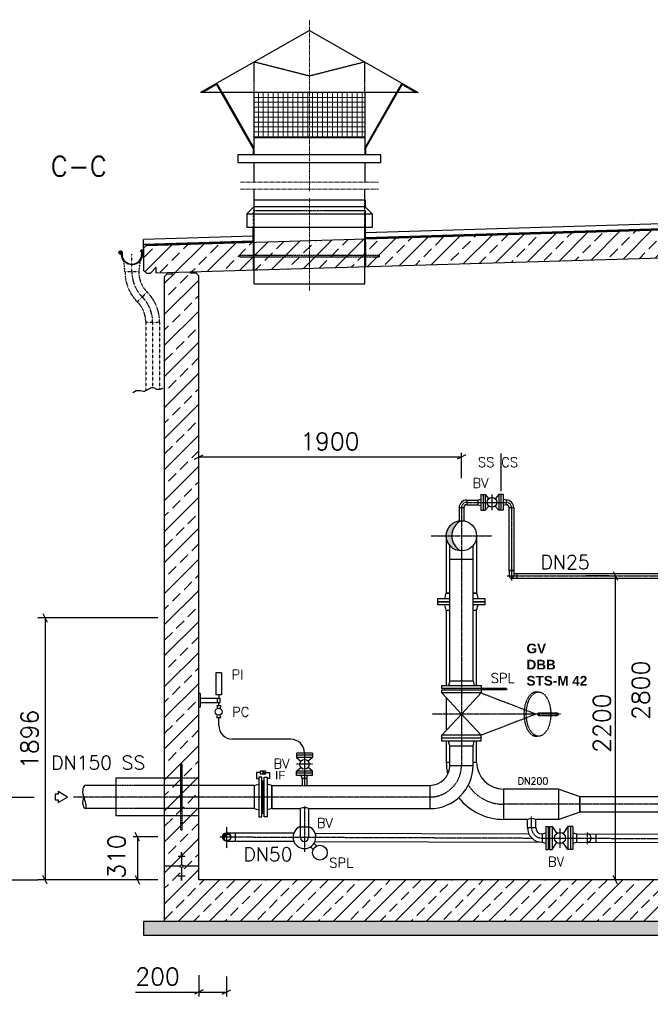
# Model space of a CAD drawing. Header units: millimetres. Extents: x -197187 to 231260338, y -45270 to 70505.
# Tile 80 of 85: x 82989 to 87552, y 8737 to 15861. Entities that reach past the tile are written whole.
import ezdxf
from ezdxf.enums import TextEntityAlignment as Align

# ---------------------------------------------------------------- set-up
doc = ezdxf.new("R2010")
doc.units = ezdxf.units.MM
doc.header["$LTSCALE"] = 0.5
for name, pattern in [('DASHDOT', [1, 0.5, -0.25, 0, -0.25]), ('HIDDEN', [0.375, 0.25, -0.125]), ('JIS_02_1.0', [2, 1, -1]), ('MITTE2', [28.575, 19.05, -3.175, 3.175, -3.175])]:
    doc.linetypes.add(name, pattern=pattern)
for name, color, linetype in [('21', 7, 'Continuous'), ('4', 7, 'Continuous'), ('41', 7, 'Continuous'), ('42', 7, 'Continuous'), ('BEMAßUNG', 7, 'Continuous'), ('Beschriftung', 7, 'Continuous'), ('P-MU025ENTLÜ', 7, 'Continuous'), ('P-MU050ENTL', 7, 'Continuous'), ('P-MU150AUSL', 7, 'Continuous'), ('P-MU200AUSL', 7, 'Continuous'), ('P-MU200EINL', 7, 'Continuous'), ('P-MU250AUSL1', 7, 'Continuous'), ('P-MU300AUSL', 7, 'Continuous')]:
    doc.layers.add(name, color=color, linetype=linetype)
doc.styles.add('LBB3.5M1000', font='isocp.shx', dxfattribs={"height": 3.5})
doc.styles.add('ROMANS', font='ROMANS', dxfattribs={"height": 0.2})
pattern_1 = [(270, (88858.2092, -34882.0106), (3.175, -6e-16), []), (330, (88858.2092, -34882.0106), (1.5875, 2.74963066), []), (30, (88858.2092, -34882.0106), (-1.5875, 2.74963066), [])]

msp = doc.modelspace()

# ---------------------------------------------------------------- hatches: boundary and pattern name
at = {"lineweight": 5}
h = msp.add_hatch(dxfattribs=at)
h.set_pattern_fill('ANSI37', color=256, scale=11.248594, angle=45, style=0)
h.set_pattern_definition([(90, (154644.81, -24736.177), (35.714286, 6e-15), []), (7e-15, (154644.81, -24736.177), (6e-15, -35.714286), [])])
h.paths.add_polyline_path([(84685.78, 15333.748), (85485.78, 15333.748), (85485.78, 15006.394), (84685.78, 15006.394)])
h = msp.add_hatch(dxfattribs=at)
h.set_pattern_fill('ANSI33', color=256, scale=25)
h.set_pattern_definition([(45, (116277.92, 14314.77), (-112.2532, 112.2532), []), (45, (116390.18, 14314.77), (-112.2532, 112.2532), [79.375, -39.6875])])
h.paths.add_polyline_path([(94935.78, 14539.136), (94915.789, 14558.536), (83905.838, 14228.238), (83885.847, 14207.638), (83885.847, 14046.9), (83905.838, 14027.5), (83935.78, 14028.398), (83975.78, 14069.598), (83975.78, 14029.598), (94915.789, 14357.798), (94935.78, 14378.398)])
h = msp.add_hatch(dxfattribs=at)
h.set_pattern_fill('ANSI33', color=256, scale=25)
h.set_pattern_definition([(45, (115552.92, 11568.5), (-112.2532, 112.2532), []), (45, (115665.18, 11568.5), (-112.2532, 112.2532), [79.375, -39.6875])])
h.paths.add_polyline_path([(94785.78, 12756.898), (94535.78, 12756.898), (94535.78, 14316.398), (94555.771, 14336.998), (94595.753, 14338.197), (94595.453, 14348.188), (94725.507, 14352.09), (94725.807, 14342.099), (94765.789, 14343.298), (94785.78, 14323.898)])
h.paths.add_polyline_path([(94535.78, 11746.898), (94785.78, 11746.898), (94785.78, 9336.898), (91050.78, 9336.898), (91050.78, 8836.898), (90050.78, 8836.898), (90050.78, 9336.898), (84035.78, 9336.898), (84035.78, 14001.398), (84055.771, 14021.998), (84095.753, 14023.197), (84095.453, 14033.188), (84225.507, 14037.09), (84225.807, 14027.099), (84265.789, 14028.298), (84285.78, 14008.898), (84285.78, 9636.898), (90270.78, 9636.898), (90270.78, 9606.898), (90300.78, 9606.898), (90300.78, 9136.898), (90800.78, 9136.898), (90800.78, 9606.898), (90830.78, 9606.898), (90830.78, 9636.898), (94535.78, 9636.898)])
h = msp.add_hatch(color=256)
h.dxf.hatch_style = 1
h.paths.add_polyline_path([(84743.531, 10414.402), (84752.903, 10408.992), (84752.902, 10419.812)])
h = msp.add_hatch(color=256)
h.dxf.hatch_style = 1
h.paths.add_polyline_path([(84743.531, 10414.402), (84752.903, 10408.992), (84752.902, 10419.812)])
h = msp.add_hatch(dxfattribs=at)
h.set_pattern_fill('NET3', color=256, angle=-90)
h.set_pattern_definition(pattern_1)
h.paths.add_polyline_path([(84740.78, 10354.398), (84758.78, 10354.398), (84758.78, 10119.398), (84740.78, 10119.398)])
h = msp.add_hatch(dxfattribs=at)
h.set_pattern_fill('NET3', color=256, angle=-90)
h.set_pattern_definition(pattern_1)
h.paths.add_polyline_path([(84740.78, 10354.398), (84758.78, 10354.398), (84758.78, 10119.398), (84740.78, 10119.398)])
at = {"layer": 'Beschriftung', "lineweight": 5}
h = msp.add_hatch(dxfattribs=at)
h.set_pattern_fill('BETON_UNBEWEHRT', color=256, scale=200, angle=90, pattern_type=2)
h.set_pattern_definition([(135, (110177.923, 54498.937), (-35.35534, -35.35534), [25, -12.5])])
h.paths.add_polyline_path([(91050.78, 9336.898), (94935.78, 9336.898), (94935.78, 9236.898), (91050.78, 9236.898)])
h.paths.add_polyline_path([(90050.78, 8836.898), (91050.78, 8836.898), (91050.78, 8736.898), (90050.78, 8736.898)])
h.paths.add_polyline_path([(83885.78, 9336.898), (90050.78, 9336.898), (90050.78, 9236.898), (83885.78, 9236.898)])
at = {"layer": 'P-MU050ENTL', "linetype": 'Continuous', "ltscale": 10}
h = msp.add_hatch(color=256, dxfattribs=at)
h.paths.add_polyline_path([(84485.78, 9978.548), (84485.78, 9962.456, -0.30522487), (84514.735, 9956.8, 0.33371326)])
h.paths.add_polyline_path([(84485.78, 9962.456), (84485.78, 9978.548, 0.41421356), (84455.63, 9948.398), (84471.721, 9948.398, -0.19534072)])
h.paths.add_polyline_path([(84471.721, 9948.398), (84455.63, 9948.398, 0.33371326), (84477.377, 9919.442, -0.30522487)])
at = {"layer": 'P-MU150AUSL', "linetype": 'Continuous', "ltscale": 10}
h = msp.add_hatch(color=256, dxfattribs=at)
h.dxf.hatch_style = 1
h.paths.add_polyline_path([(86115.052, 12126.898), (86076.23, 12126.898, 0.41421356), (86185.78, 12017.348, -0.29476272)])
h.paths.add_polyline_path([(86185.78, 12236.448, 0.41421356), (86076.23, 12126.898), (86115.052, 12126.898, -0.29476272)])

# ---------------------------------------------------------------- linework, layer by layer
at = {"linetype": 'MITTE2', "lineweight": 18, "ltscale": 3}
for p, q in [((85085.78, 14620.902), (85085.78, 15861.468)), ((84585.78, 14684.914), (85585.78, 14684.914)), ((84585.78, 14634.914), (85585.78, 14634.914)), ((85085.78, 13900.898), (85085.78, 14570.902))]:
    msp.add_line(p, q, dxfattribs=at)
for p, q in [((85085.78, 15783.692), (84298.378, 15333.748)), ((85085.78, 15783.692), (85873.181, 15333.748)), ((85873.181, 15333.748), (84298.378, 15333.748)), ((84679.031, 14929.498), (84448.031, 15333.748)), ((84685.78, 14930.874), (84455.566, 15333.748)), ((84685.78, 14883.804), (84685.78, 15333.748)), ((85485.78, 15333.748), (85485.78, 14883.804)), ((85485.78, 14930.874), (85715.994, 15333.748)), ((85492.529, 14929.498), (85723.529, 15333.748)), ((85485.78, 15006.394), (84685.78, 15006.394)), ((84679.031, 14929.498), (84679.031, 14883.804)), ((85492.529, 14929.498), (85492.529, 14883.804)), ((84685.78, 14684.914), (84685.78, 14827.561)), ((85485.78, 14827.561), (85485.78, 14684.914)), ((84685.78, 14557.184), (84685.78, 14634.914)), ((85485.78, 14557.184), (85485.78, 14634.914)), ((83905.838, 14228.238), (94915.789, 14558.536)), ((84682.78, 14557.184), (84682.78, 14507.184)), ((84682.78, 14557.184), (85488.78, 14557.184)), ((85488.78, 14557.184), (85488.78, 14507.184)), ((94930.78, 14602.653), (85492.28, 14319.498)), ((94892.742, 14564.848), (85492.28, 14282.834)), ((85492.28, 14280.833), (94890.803, 14562.789)), ((84682.78, 14507.184), (84632.78, 14457.184)), ((85488.78, 14507.184), (84682.78, 14507.184)), ((85488.78, 14507.184), (85538.78, 14457.184)), ((84632.78, 14457.184), (84632.78, 14357.184)), ((84632.78, 14457.184), (85538.78, 14457.184)), ((85538.78, 14457.184), (85538.78, 14357.184)), ((83975.78, 14029.598), (94940.78, 14358.548)), ((85538.78, 14357.184), (84632.78, 14357.184)), ((84679.28, 14250.898), (84679.28, 14357.184)), ((85492.28, 14250.898), (85492.28, 14357.184)), ((84679.28, 14295.108), (83885.847, 14271.305)), ((83885.847, 14207.638), (83885.847, 14271.305)), ((84679.28, 14258.444), (83885.847, 14234.641)), ((83885.847, 14232.64), (84679.28, 14256.443)), ((83885.847, 14207.638), (83905.838, 14228.238)), ((83885.847, 14207.638), (83885.847, 14046.9)), ((83905.838, 14027.5), (83885.847, 14046.9)), ((83975.78, 14069.598), (83935.78, 14028.398)), ((83975.78, 14029.598), (83975.78, 14069.598)), ((84225.807, 14027.099), (84225.507, 14037.09)), ((84265.789, 14028.298), (84265.489, 14038.289)), ((84685.78, 13950.898), (84685.78, 14050.898)), ((85485.78, 13950.898), (85485.78, 14074.898)), ((83905.838, 14027.5), (83935.78, 14028.398)), ((84035.78, 14001.398), (84055.771, 14021.998)), ((84035.78, 14001.398), (84035.78, 9336.898)), ((84055.771, 14021.998), (84055.471, 14031.989)), ((84055.771, 14021.998), (84095.753, 14023.197)), ((84095.753, 14023.197), (84095.453, 14033.188)), ((84265.789, 14028.298), (84225.807, 14027.099)), ((84265.789, 14028.298), (84285.78, 14008.898)), ((84285.78, 9636.898), (84285.78, 14008.898)), ((84685.78, 13950.898), (85485.78, 13950.898)), ((84740.78, 10354.398), (84758.78, 10354.398)), ((84740.78, 10354.398), (84758.78, 10354.398)), ((84685.78, 10321.048), (84718.78, 10329.398)), ((84685.78, 10321.048), (84718.78, 10329.398)), ((84685.78, 10321.048), (84685.78, 10152.748)), ((84685.78, 10321.048), (84685.78, 10152.748)), ((84813.78, 10321.048), (84780.78, 10329.398)), ((84813.78, 10321.048), (84813.78, 10152.748)), ((84685.78, 10152.748), (84718.78, 10144.398)), ((84685.78, 10152.748), (84718.78, 10144.398)), ((84740.78, 10119.398), (84758.78, 10119.398)), ((84740.78, 10119.398), (84758.78, 10119.398)), ((84813.78, 10152.748), (84780.78, 10144.398)), ((84813.78, 10152.748), (84780.78, 10144.398)), ((84155.78, 9836.551), (84165.78, 9836.551)), ((84155.78, 9833.031), (84165.78, 9833.031)), ((84160.78, 9836.898), (84160.78, 9747.25)), ((84135.78, 9808.392), (84185.78, 9808.392)), ((84155.78, 9829.511), (84165.78, 9829.511)), ((84155.78, 9825.991), (84165.78, 9825.991)), ((84155.78, 9822.472), (84165.78, 9822.472)), ((84155.78, 9818.952), (84165.78, 9818.952)), ((84155.78, 9815.432), (84165.78, 9815.432)), ((84155.78, 9811.912), (84165.78, 9811.912)), ((84150.427, 9736.898), (84035.78, 9736.898)), ((84160.78, 9726.545), (84160.78, 9636.898)), ((84285.78, 9736.898), (84171.132, 9736.898)), ((84135.78, 9665.404), (84185.78, 9665.404)), ((84155.78, 9661.884), (84165.78, 9661.884)), ((84155.78, 9658.364), (84165.78, 9658.364)), ((84155.78, 9654.844), (84165.78, 9654.844)), ((84155.78, 9651.324), (84165.78, 9651.324)), ((84155.78, 9647.804), (84165.78, 9647.804)), ((84155.78, 9644.284), (84165.78, 9644.284)), ((84155.78, 9640.764), (84165.78, 9640.764)), ((84155.78, 9637.245), (84165.78, 9637.245)), ((90270.78, 9636.898), (84285.78, 9636.898)), ((90050.78, 9336.898), (83885.78, 9336.898)), ((83885.78, 9336.898), (83885.78, 9236.898)), ((83885.78, 9236.898), (90050.78, 9236.898))]:
    msp.add_line(p, q)
at = {"linetype": 'JIS_02_1.0', "lineweight": 18, "ltscale": 25}
for p, q in [((84679.28, 14357.184), (84679.28, 14480.898)), ((85492.28, 14357.184), (85492.28, 14480.898))]:
    msp.add_line(p, q, dxfattribs=at)
at = {"linetype": 'HIDDEN', "ltscale": 0.5}
for p, q in [((83751.189, 14036.004), (83742.213, 14116.789)), ((83859.428, 14115.882), (83851.189, 14036.004)), ((83851.189, 14036.004), (83751.189, 14036.004)), ((83911.598, 13890.163), (83840.888, 13819.452)), ((83901.297, 13673.611), (84001.297, 13673.611)), ((83901.297, 13673.611), (83901.297, 13177.355)), ((84001.297, 13673.611), (84001.297, 13185.882))]:
    msp.add_line(p, q, dxfattribs=at)
at = {"linetype": 'DASHDOT', "ltscale": 0.2}
for p, q in [((83801.189, 14036.004), (83801.189, 14163.966)), ((83951.297, 13673.611), (83951.297, 13198.766))]:
    msp.add_line(p, q, dxfattribs=at)
at = {"linetype": 'Continuous', "ltscale": 10}
msp.add_line((84813.78, 10321.048), (84813.78, 10152.748), dxfattribs=at)
for points in [[(85603.215, 14883.804), (84568.345, 14883.804), (84568.345, 14827.561), (85603.215, 14827.561), (85603.215, 14883.804)], [(84729.531, 10414.402), (84703.106, 10414.402), (84703.107, 10369.855), (84718.779, 10369.855)], [(84729.531, 10414.402), (84703.106, 10414.402), (84703.107, 10369.855), (84718.779, 10369.855)], [(84749.779, 10414.402), (84796.451, 10414.402), (84796.452, 10369.856), (84780.779, 10369.856)]]:
    msp.add_lwpolyline(points)
msp.add_lwpolyline([(83877.689, 14163.966), (83875.749, 14151.939, -1), (83726.629, 14175.993, 2.6392636), (83718.26, 14169.134), (83718.556, 14169.147), (83718.829, 14169.295), (83718.907, 14169.436), (83718.936, 14169.65), (83718.788, 14169.952), (83715.089, 14174.788), (83717.049, 14176.56), (83722.984, 14168.919), (83723.193, 14168.369), (83723.144, 14167.163), (83723.037, 14166.585), (83722.927, 14166.175), (83722.564, 14165.716, -3.61839324), (83730.66, 14175.343, 1), (83871.719, 14152.589), (83873.554, 14163.966), (83873.554, 14190.12, 0.66817864), (83871.231, 14191.082), (83863.932, 14183.783), (83861.045, 14186.669), (83870.72, 14196.344, -0.66817864), (83877.689, 14193.458)], format="xyb", close=True)
at = {"lineweight": 25}
msp.add_lwpolyline([(84025.796, 13193.849), (84017.925, 13190.898), (84012.022, 13188.931), (84009.07, 13186.964), (84002.183, 13185.98), (83993.328, 13184.997), (83979.554, 13185.98), (83976.603, 13187.947), (83972.667, 13190.898), (83966.764, 13194.832), (83953.974, 13198.766), (83945.119, 13198.766), (83936.264, 13194.832), (83928.394, 13190.898), (83914.62, 13184.013), (83896.91, 13175.162), (83891.991, 13172.211), (83885.104, 13171.228), (83872.314, 13174.178), (83862.475, 13176.145), (83853.62, 13176.145), (83830.991, 13176.145), (83807.379, 13162.376)], dxfattribs=at)
for points in [[(86043.28, 11043.898), (86328.28, 11043.898), (86328.28, 11021.898), (86043.28, 11021.898)], [(86043.28, 11011.898), (86328.28, 11011.898), (86328.28, 10989.898), (86043.28, 10989.898)], [(84770.027, 10405.411), (84770.027, 10423.393), (84729.531, 10423.393), (84729.531, 10405.411)], [(84770.027, 10405.411), (84770.027, 10423.393), (84729.531, 10423.393), (84729.531, 10405.411)], [(84743.531, 10414.402), (84752.903, 10408.992), (84752.902, 10419.812)], [(84743.531, 10414.402), (84752.903, 10408.992), (84752.902, 10419.812)], [(84718.78, 10379.398), (84718.78, 10094.398), (84740.78, 10094.398), (84740.78, 10379.398)], [(84718.78, 10379.398), (84718.78, 10094.398), (84740.78, 10094.398), (84740.78, 10379.398)], [(84780.78, 10379.398), (84780.78, 10094.398), (84758.78, 10094.398), (84758.78, 10379.398)]]:
    msp.add_lwpolyline(points, close=True)
at = {"color": 0}
for points in [[(86890.78, 10294.048), (87042.78, 10241.648), (87042.78, 10127.348), (86890.78, 10074.948)], [(87742.78, 10241.648), (87742.78, 10127.348), (87042.78, 10127.348), (87042.78, 10241.648)]]:
    msp.add_lwpolyline(points, close=True, dxfattribs=at)
msp.add_circle((84160.78, 9736.898), 10.353)
at = {"linetype": 'HIDDEN', "ltscale": 0.5}
for centre, radius, start, end in [((84057.439, 14036.004), 306.25, 180, 225), ((84057.439, 14036.004), 206.25, 180, 225), ((83695.047, 13673.611), 306.25, 0, 45), ((83695.047, 13673.611), 206.25, 0, 45)]:
    msp.add_arc(centre, radius, start, end, dxfattribs=at)
at = {"linetype": 'DASHDOT', "ltscale": 0.2}
for centre, start, end in [((84057.439, 14036.004), 180, 225), ((83695.047, 13673.611), 0, 45)]:
    msp.add_arc(centre, 256.25, start, end, dxfattribs=at)
at = {"linetype": 'Continuous', "ltscale": 10}
msp.add_arc((85050.24, 10081.069), 77.916, 67.6026994, 113.1418606, dxfattribs=at)
at = {"layer": '21', "linetype": 'Continuous', "ltscale": 10}
for p, q in [((84285.78, 10686.284), (84285.78, 11374.602)), ((84429.5, 10754.605), (84429.5, 10811.455))]:
    msp.add_line(p, q, dxfattribs=at)
msp.add_arc((86692.663, 10002.944), 78.062, 67.2796528, 112.7203472, dxfattribs=at)
at = {"layer": '41', "linetype": 'Continuous', "ltscale": 10}
for p, q in [((84409.5, 11136.455), (84409.5, 10976.455)), ((84449.5, 11136.455), (84409.5, 11136.455)), ((84449.5, 11136.455), (84449.5, 10976.455)), ((84295.78, 10986.455), (84285.78, 10986.455)), ((84295.78, 10986.455), (84295.78, 10886.455)), ((84449.5, 10976.455), (84409.5, 10976.455)), ((84429.5, 10976.455), (84429.5, 10951.455)), ((84295.78, 10951.455), (84439.5, 10951.455)), ((84295.78, 10921.455), (84439.5, 10921.455)), ((84419.5, 10921.455), (84419.5, 10951.455)), ((84429.5, 10896.455), (84429.5, 10921.455)), ((84439.5, 10921.455), (84439.5, 10951.455)), ((84295.78, 10886.455), (84285.78, 10886.455)), ((84444.5, 10896.455), (84414.5, 10896.455)), ((84414.5, 10896.455), (84421.179, 10877.53)), ((84414.5, 10811.455), (84421.179, 10830.38)), ((84444.5, 10896.455), (84437.82, 10877.53)), ((84444.5, 10896.455), (84437.82, 10877.53)), ((84444.5, 10811.455), (84437.82, 10830.38)), ((84414.5, 10811.455), (84444.5, 10811.455)), ((84949.779, 10654.605), (84529.5, 10654.605)), ((85107.279, 10554.605), (84992.279, 10554.605)), ((84992.279, 10554.605), (84992.279, 10522.605)), ((85107.279, 10554.605), (85107.279, 10522.605)), ((85107.279, 10538.605), (84992.279, 10538.605)), ((85107.279, 10522.605), (84992.279, 10522.605)), ((84992.279, 10522.605), (85023.14, 10496.306)), ((85107.279, 10522.605), (85076.419, 10496.306)), ((84992.279, 10424.605), (85023.14, 10450.904)), ((85107.279, 10424.605), (84992.279, 10424.605)), ((84992.279, 10392.605), (84992.279, 10424.605)), ((85107.279, 10408.605), (84992.279, 10408.605)), ((85107.279, 10424.605), (85076.419, 10450.904)), ((85107.279, 10392.605), (85107.279, 10424.605)), ((85107.279, 10392.605), (84992.279, 10392.605)), ((85032.929, 10370.605), (85027.035, 10392.605)), ((85066.629, 10370.605), (85032.929, 10370.605)), ((85032.929, 10370.605), (85032.929, 10321.048)), ((85066.629, 10370.605), (85072.524, 10392.605)), ((85066.629, 10370.605), (85066.629, 10321.048))]:
    msp.add_line(p, q, dxfattribs=at)
at = {"layer": '41', "linetype": 'DASHDOT', "ltscale": 10}
for p, q in [((85049.779, 10554.605), (85049.779, 10321.048)), ((85107.279, 10473.605), (84992.279, 10473.605))]:
    msp.add_line(p, q, dxfattribs=at)
at = {"layer": '41', "linetype": 'Continuous', "ltscale": 10}
for centre, radius in [((84429.5, 10853.955), 25), ((85049.779, 10473.605), 35)]:
    msp.add_circle(centre, radius, dxfattribs=at)
for centre, start, end in [((84529.5, 10754.605), 180, 270), ((84949.779, 10554.605), 0, 90)]:
    msp.add_arc(centre, 100, start, end, dxfattribs=at)
at = {"layer": 'BEMAßUNG', "linetype": 'Continuous', "ltscale": 10}
for p, q in [((84254.53, 12681.273), (84317.03, 12712.523)), ((86185.78, 12696.898), (84285.78, 12696.898)), ((86217.03, 12712.523), (86154.53, 12681.273)), ((86185.78, 12545.123), (86185.78, 12728.148)), ((87282.558, 11868.148), (87313.808, 11805.648)), ((87298.183, 11836.898), (87298.183, 9636.898)), ((83157.532, 11564.148), (83188.782, 11501.648)), ((83988.942, 11532.898), (83121.509, 11532.898)), ((83173.157, 11532.898), (83173.157, 9636.898)), ((82613.296, 10236.898), (83095.025, 10236.898)), ((83856.523, 9917.148), (83825.273, 9979.648)), ((83988.942, 9948.398), (83809.648, 9948.398)), ((83840.898, 9948.398), (83840.898, 9636.898)), ((81606.817, 9636.898), (83121.509, 9636.898)), ((83988.942, 9636.898), (83121.509, 9636.898)), ((83188.782, 9605.648), (83157.532, 9668.148)), ((83825.273, 9668.148), (83856.523, 9605.648)), ((87313.808, 9605.648), (87282.558, 9668.148)), ((84285.78, 8948.301), (84285.78, 8794.123)), ((84485.78, 8938.301), (84485.78, 8794.123)), ((84317.03, 8840.998), (84254.53, 8809.748)), ((84454.53, 8809.748), (84517.03, 8840.998)), ((83827.106, 8825.373), (84485.78, 8825.373))]:
    msp.add_line(p, q, dxfattribs=at)
at = {"layer": 'P-MU025ENTLÜ', "linetype": 'Continuous', "ltscale": 10}
for p, q in [((86325.78, 12426.348), (86325.78, 12311.348)), ((86325.78, 12426.348), (86357.78, 12426.348)), ((86341.78, 12426.348), (86341.78, 12311.348)), ((86357.78, 12426.348), (86357.78, 12311.348)), ((86357.78, 12426.348), (86384.079, 12395.487)), ((86455.78, 12426.348), (86429.481, 12395.487)), ((86487.78, 12426.348), (86455.78, 12426.348)), ((86455.78, 12426.348), (86455.78, 12311.348)), ((86471.78, 12426.348), (86471.78, 12311.348)), ((86487.78, 12426.348), (86487.78, 12311.348)), ((86168.93, 12330.848), (86202.63, 12330.848)), ((86168.93, 12330.848), (86168.93, 12235.144)), ((86202.63, 12330.848), (86202.63, 12235.144)), ((86223.78, 12385.698), (86303.78, 12385.698)), ((86223.78, 12385.698), (86223.78, 12351.998)), ((86223.78, 12351.998), (86303.78, 12351.998)), ((86303.78, 12385.698), (86325.78, 12391.593)), ((86303.78, 12385.698), (86303.78, 12351.998)), ((86303.78, 12351.998), (86325.78, 12346.103)), ((86357.78, 12311.348), (86384.079, 12342.209)), ((86455.78, 12311.348), (86429.481, 12342.209)), ((86509.78, 12385.698), (86487.78, 12391.593)), ((86509.78, 12351.998), (86487.78, 12346.103)), ((86509.78, 12385.698), (86509.78, 12351.998)), ((86530.93, 12330.848), (86564.63, 12330.848)), ((86325.78, 12311.348), (86357.78, 12311.348)), ((86487.78, 12311.348), (86455.78, 12311.348)), ((86530.93, 11874.898), (86530.93, 11836.898)), ((86530.93, 11874.898), (86564.63, 11874.898)), ((86564.63, 11874.898), (86564.63, 11836.898)), ((86564.63, 11853.748), (86585.78, 11853.748)), ((86585.78, 11853.748), (88901.63, 11853.748)), ((86585.78, 11853.748), (86585.78, 11820.048)), ((86547.78, 11820.048), (86585.78, 11820.048)), ((86585.78, 11820.048), (88901.63, 11820.048))]:
    msp.add_line(p, q, dxfattribs=at)
at = {"layer": 'P-MU025ENTLÜ', "linetype": 'DASHDOT', "ltscale": 10}
for p, q in [((86406.78, 12426.348), (86406.78, 12311.348)), ((86223.78, 12368.848), (86509.78, 12368.848)), ((86547.78, 12330.848), (86547.78, 11802.546)), ((86515.472, 11836.898), (88901.63, 11836.898))]:
    msp.add_line(p, q, dxfattribs=at)
at = {"layer": 'P-MU025ENTLÜ', "linetype": 'Continuous', "ltscale": 10}
msp.add_lwpolyline([(86530.93, 12330.848), (86564.63, 12330.848), (86564.63, 11874.898), (86530.93, 11874.898)], close=True, dxfattribs=at)
msp.add_circle((86406.78, 12368.848), 35, dxfattribs=at)
for centre, radius, start, end in [((86223.78, 12330.848), 54.85, 90, 180), ((86223.78, 12330.848), 21.15, 90, 180), ((86509.78, 12330.848), 54.85, 0, 90), ((86509.78, 12330.848), 21.15, 0, 90), ((86547.78, 11836.898), 16.85, 180, 0)]:
    msp.add_arc(centre, radius, start, end, dxfattribs=at)
at = {"layer": 'P-MU025ENTLÜ', "linetype": 'DASHDOT', "ltscale": 10}
for centre, start, end in [((86223.78, 12330.848), 90, 180), ((86509.78, 12330.848), 0, 90)]:
    msp.add_arc(centre, 38, start, end, dxfattribs=at)
at = {"layer": 'P-MU050ENTL', "linetype": 'Continuous', "ltscale": 10}
for p, q in [((85019.619, 10152.715), (85019.505, 9946.165)), ((85079.928, 10153.107), (85079.805, 9946.165)), ((86662.513, 10015.75), (86662.513, 10074.948)), ((86722.813, 10015.75), (86722.813, 10074.948)), ((84485.78, 9978.548), (84973.014, 9976.702)), ((84549.779, 9918.005), (84549.779, 9978.305)), ((85019.505, 10022.015), (85079.805, 10022.015)), ((85126.524, 9976.12), (86673.293, 9970.26)), ((86662.513, 10015.75), (86722.813, 10015.75)), ((86768.663, 9970.187), (86795.663, 9977.422)), ((86795.663, 10022.537), (86795.663, 9857.537)), ((86795.663, 10022.537), (86813.663, 10022.537)), ((86813.663, 10022.537), (86813.663, 9857.537)), ((86823.663, 10002.037), (86813.663, 10002.037)), ((86823.663, 10022.537), (86823.663, 9857.537)), ((86823.663, 10022.537), (86841.663, 10022.537)), ((86841.663, 10022.537), (86841.663, 9857.537)), ((86841.663, 10022.537), (86875.926, 9972.946)), ((86955.663, 10022.537), (86921.401, 9972.946)), ((86991.663, 10022.537), (86955.663, 10022.537)), ((86955.663, 10022.537), (86955.663, 9857.537)), ((86973.663, 10022.537), (86973.663, 9857.537)), ((86991.663, 10022.537), (86991.663, 9857.537)), ((86991.663, 9977.422), (87018.663, 9970.187)), ((84485.769, 9918.248), (84972.71, 9916.403)), ((85126.371, 9915.821), (86768.663, 9909.887)), ((86768.663, 9970.187), (86768.663, 9909.887)), ((86768.663, 9909.887), (86795.663, 9902.652)), ((86841.663, 9857.537), (86875.926, 9907.128)), ((86955.663, 9857.537), (86921.401, 9907.128)), ((86991.663, 9902.652), (87018.663, 9909.887)), ((87018.663, 9970.187), (88955.78, 9961.823)), ((87018.663, 9970.187), (87018.663, 9909.887)), ((87018.663, 9909.887), (88955.78, 9901.523)), ((87158.663, 9969.582), (87158.663, 9909.282)), ((85094.289, 9876.782), (85113.254, 9857.817)), ((85119.038, 9901.531), (85138.003, 9882.566)), ((86795.663, 9857.537), (86813.663, 9857.537)), ((86823.663, 9878.037), (86813.663, 9878.037)), ((86823.663, 9857.537), (86841.663, 9857.537)), ((86991.663, 9857.537), (86955.663, 9857.537))]:
    msp.add_line(p, q, dxfattribs=at)
at = {"layer": 'P-MU050ENTL', "linetype": 'DASHDOT', "ltscale": 10}
for p, q in [((85049.769, 10168.508), (85049.769, 9839.219)), ((86692.663, 10015.75), (86692.663, 10096.287)), ((84485.78, 10018.646), (84485.78, 9866.067)), ((86898.663, 10010.037), (86898.663, 9870.037)), ((87094.663, 9980.784), (87094.663, 9892.253)), ((84436.356, 9948.398), (85697.28, 9943.808)), ((85697.28, 9943.808), (86694.967, 9940.028)), ((86768.663, 9939.749), (88955.78, 9931.463))]:
    msp.add_line(p, q, dxfattribs=at)
at = {"layer": 'P-MU050ENTL', "linetype": 'Continuous', "ltscale": 10}
for centre, radius in [((84485.78, 9948.398), 30.15), ((86898.663, 9940.037), 40), ((85161.377, 9834.443), 53.5)]:
    msp.add_circle(centre, radius, dxfattribs=at)
for centre, radius, start, end in [((85049.655, 9946.165), 82.5, 111.4355583, 68.5644417), ((86769.065, 10016.036), 106.15, 180, 269.7830056), ((86769.065, 10016.036), 45.85, 180, 269.7830056), ((84496.056, 9938.121), 26.416, 45, 225), ((85049.655, 9946.165), 30.15, 180, 0), ((87094.668, 9939.708), 30.15, 270.0000639, 89.9999361)]:
    msp.add_arc(centre, radius, start, end, dxfattribs=at)
at = {"layer": 'P-MU050ENTL', "linetype": 'DASHDOT', "ltscale": 10}
msp.add_arc((86768.663, 10015.75), 76, 180, 269.7830056, dxfattribs=at)
at = {"layer": 'P-MU150AUSL', "linetype": 'Continuous', "ltscale": 10}
for p, q in [((86076.23, 12126.898), (86076.23, 11712.348)), ((86295.33, 12126.898), (86295.33, 11712.348)), ((86101.63, 11076.898), (86101.63, 12056.755)), ((86269.93, 11076.898), (86269.93, 12056.755)), ((86101.63, 11958.898), (86269.93, 11958.898)), ((87254.686, 11836.898), (87086.386, 11836.898)), ((86076.23, 11712.348), (86101.63, 11712.348)), ((86269.93, 11712.348), (86295.33, 11712.348)), ((86101.63, 11076.898), (86092.788, 11043.898)), ((86101.63, 11076.898), (86269.93, 11076.898)), ((86269.93, 11076.898), (86278.772, 11043.898)), ((86043.28, 10989.898), (86185.78, 10836.898)), ((86065.78, 11011.898), (86065.78, 11021.898)), ((86328.28, 10989.898), (86185.78, 10836.898)), ((86512.28, 11021.898), (86328.28, 11021.898)), ((86512.28, 11011.898), (86328.28, 11011.898)), ((86512.28, 11021.898), (86512.28, 11011.898)), ((86043.28, 10683.898), (86185.78, 10836.898)), ((86328.28, 10683.898), (86185.78, 10836.898)), ((86328.28, 10683.898), (86043.28, 10683.898)), ((86043.28, 10639.898), (86043.28, 10683.898)), ((86328.28, 10661.898), (86043.28, 10661.898)), ((86328.28, 10639.898), (86043.28, 10639.898)), ((86101.63, 10606.898), (86092.788, 10639.898)), ((86269.93, 10606.898), (86278.772, 10639.898)), ((86328.28, 10639.898), (86328.28, 10683.898)), ((86101.63, 10465.898), (86101.63, 10606.898)), ((86101.63, 10606.898), (86269.93, 10606.898)), ((86269.93, 10465.898), (86269.93, 10606.898)), ((86101.63, 10465.898), (86269.93, 10465.898)), ((84035.78, 10373.398), (83685.78, 10373.398)), ((83685.78, 10373.398), (83685.78, 10100.398)), ((83685.78, 10321.048), (83463.926, 10321.048)), ((84685.78, 10321.048), (84285.78, 10321.048)), ((84813.78, 10321.048), (85032.929, 10321.048)), ((84813.78, 10152.748), (84813.78, 10321.048)), ((85066.629, 10321.048), (85956.78, 10321.048)), ((85956.78, 10321.048), (85956.78, 10152.748)), ((83685.78, 10152.748), (83463.926, 10152.748)), ((84685.78, 10152.748), (84285.78, 10152.748)), ((84813.78, 10152.748), (85019.628, 10152.715)), ((85079.928, 10153.107), (85956.78, 10152.748)), ((84035.78, 10100.398), (83685.78, 10100.398))]:
    msp.add_line(p, q, dxfattribs=at)
at = {"layer": 'P-MU150AUSL', "linetype": 'HIDDEN', "ltscale": 10}
for p, q in [((84155.78, 10000.398), (84155.78, 10473.398)), ((84155.78, 10473.398), (84165.78, 10473.398)), ((84165.78, 10000.398), (84165.78, 10473.398)), ((84285.78, 10373.398), (84035.78, 10373.398)), ((84285.78, 10321.048), (83685.78, 10321.048)), ((84285.78, 10152.748), (83685.78, 10152.748)), ((84285.78, 10100.398), (84035.78, 10100.398)), ((84155.78, 10000.398), (84165.78, 10000.398))]:
    msp.add_line(p, q, dxfattribs=at)
at = {"layer": 'P-MU150AUSL', "linetype": 'DASHDOT', "ltscale": 10}
msp.add_line((85956.78, 10236.898), (83379.726, 10236.898), dxfattribs=at)
at = {"layer": 'P-MU150AUSL', "linetype": 'Continuous', "ltscale": 10}
for points in [[(86101.63, 11712.348), (86076.23, 11712.348)], [(86295.33, 11712.348), (86269.93, 11712.348)], [(86101.63, 11650.348), (86015.78, 11650.348), (86015.78, 11674.348), (86101.63, 11674.348)], [(86269.93, 11674.348), (86355.78, 11674.348), (86355.78, 11650.348), (86269.93, 11650.348)]]:
    msp.add_lwpolyline(points, dxfattribs=at)
msp.add_circle((86185.78, 12126.898), 109.55, dxfattribs=at)
for centre, radius, start, end in [((86235.257, 12126.898), 120.205, 114.3057935, 245.6942065), ((85956.78, 10465.898), 144.85, 270, 0), ((85956.78, 10465.898), 313.15, 270, 0), ((85049.779, 10386.095), 67.194, 255.4771846, 284.5228154)]:
    msp.add_arc(centre, radius, start, end, dxfattribs=at)
for centre, major_axis, ratio, start_param, end_param in [((83495.031, 10244.027), (-31.104, 77.02), 0.51427667, 0, 1.57079633), ((83495.031, 10230.54), (-31.104, -77.02), 0.51427667, 4.83132871, 6.28318531), ((83434.158, 10218.388), (29.769, -65.64), 0.32393588, 0, 1.57079633)]:
    msp.add_ellipse(centre, major_axis=major_axis, ratio=ratio, start_param=start_param, end_param=end_param, dxfattribs=at)
at = {"layer": 'P-MU200AUSL', "linetype": 'Continuous', "ltscale": 10}
for p, q in [((86076.23, 10489.498), (86101.63, 10489.498)), ((86269.93, 10489.498), (86295.33, 10489.498)), ((86490.78, 10294.048), (86490.78, 10074.948)), ((86890.78, 10294.048), (86490.78, 10294.048)), ((86662.513, 10074.948), (86490.78, 10074.948)), ((86890.78, 10074.948), (86722.813, 10074.948))]:
    msp.add_line(p, q, dxfattribs=at)
at = {"layer": 'P-MU200AUSL', "linetype": 'DASHDOT', "ltscale": 10}
msp.add_line((88955.78, 10184.498), (86490.78, 10184.498), dxfattribs=at)
at = {"layer": 'P-MU200AUSL', "linetype": 'Continuous', "ltscale": 10}
for points in [[(86076.23, 11588.348), (86076.23, 11043.898)], [(86295.33, 11043.898), (86295.33, 11588.348)], [(86076.23, 10954.52), (86076.23, 10719.276)], [(86076.23, 10639.898), (86076.23, 10489.498), (86101.63, 10489.498)], [(86269.93, 10489.498), (86295.33, 10489.498), (86295.33, 10639.898)]]:
    msp.add_lwpolyline(points, dxfattribs=at)
for radius, start, end in [(414.55, 180, 192.4224766), (195.45, 180, 270), (414.55, 218.3169713, 270)]:
    msp.add_arc((86490.78, 10489.498), radius, start, end, dxfattribs=at)
at = {"layer": 'P-MU200EINL', "linetype": 'Continuous', "ltscale": 10}
for p, q in [((86471.78, 12723.567), (86471.78, 12448.996)), ((86066.048, 11674.348), (86076.23, 11712.348)), ((86295.33, 11712.348), (86305.512, 11674.348)), ((86076.23, 11588.348), (86066.048, 11626.348)), ((86295.33, 11588.348), (86305.512, 11626.348)), ((86076.23, 11588.348), (86101.63, 11588.348)), ((86269.93, 11588.348), (86295.33, 11588.348))]:
    msp.add_line(p, q, dxfattribs=at)
at = {"layer": 'P-MU200EINL', "linetype": 'DASHDOT', "ltscale": 10}
for p, q in [((86328.28, 10989.898), (86726.868, 10836.898)), ((86726.868, 10996.898), (86743.517, 10996.898)), ((86901.632, 10836.898), (85973.954, 10836.898)), ((86726.868, 10836.898), (86328.28, 10683.898)), ((86743.517, 10846.898), (86880.87, 10846.898)), ((86743.517, 10826.898), (86880.87, 10826.898)), ((86726.868, 10676.898), (86743.517, 10676.898))]:
    msp.add_line(p, q, dxfattribs=at)
at = {"layer": 'P-MU200EINL', "linetype": 'Continuous', "ltscale": 10}
for points in [[(86101.63, 11626.348), (86015.78, 11626.348), (86015.78, 11650.348), (86101.63, 11650.348)], [(86269.93, 11650.348), (86355.78, 11650.348), (86355.78, 11626.348), (86269.93, 11626.348)]]:
    msp.add_lwpolyline(points, dxfattribs=at)
msp.add_lwpolyline([(83335.982, 10236.898), (83266.7, 10276.898), (83266.7, 10256.898), (83246.7, 10256.898), (83246.7, 10216.898), (83266.7, 10216.898), (83266.7, 10196.898), (83335.982, 10236.898)], close=True, dxfattribs=at)
at = {"layer": 'P-MU200EINL', "linetype": 'DASHDOT', "ltscale": 10}
for centre, radius, start, end in [((85956.78, 10465.898), 229, 270, 0), ((86490.78, 10489.498), 305, 213.1224993, 270)]:
    msp.add_arc(centre, radius, start, end, dxfattribs=at)
msp.add_ellipse((86726.868, 10836.898), major_axis=(0, 160), ratio=0.55411102, start_param=0, end_param=3.14159265, dxfattribs=at)
for centre, major_axis in [((86743.517, 10836.898), (0, 160)), ((86743.517, 10836.898), (0, -10)), ((86880.87, 10836.898), (0, -10))]:
    msp.add_ellipse(centre, major_axis=major_axis, ratio=0.55411102, dxfattribs=at)
at = {"layer": 'P-MU250AUSL1', "linetype": 'HIDDEN', "ltscale": 10}
for p, q in [((84685.78, 15333.748), (84685.78, 15555.12)), ((85085.78, 15453.228), (84685.78, 15555.12)), ((85485.78, 15555.12), (85085.78, 15453.228)), ((85485.78, 15333.748), (85485.78, 15555.12)), ((84414.487, 15392.45), (84311.759, 15333.748)), ((84448.031, 15333.748), (84414.226, 15392.3)), ((84455.566, 15333.748), (84416.874, 15401.46)), ((85715.994, 15333.748), (85754.686, 15401.46)), ((85723.529, 15333.748), (85757.334, 15392.3)), ((85757.073, 15392.45), (85859.801, 15333.748)), ((84311.759, 15333.748), (84308.465, 15339.512)), ((85859.801, 15333.748), (85863.094, 15339.512)), ((84685.78, 14050.898), (84685.78, 14557.184)), ((85485.78, 14074.898), (85485.78, 14557.184)), ((84679.28, 14480.898), (85492.28, 14480.898)), ((84682.28, 14480.898), (84682.28, 14050.793)), ((85489.28, 14480.898), (85489.28, 14075.003)), ((84679.28, 14250.898), (84679.28, 14050.703)), ((85492.28, 14250.898), (85492.28, 14075.093))]:
    msp.add_line(p, q, dxfattribs=at)
msp.add_lwpolyline([(84579.28, 14145.898), (85592.28, 14145.898), (85592.28, 14155.898), (84579.28, 14155.898)], close=True, dxfattribs=at)
at = {"layer": 'P-MU300AUSL', "linetype": 'DASHDOT', "ltscale": 10}
for p, q in [((86185.78, 12330.848), (86185.78, 10465.898)), ((85966.029, 12126.898), (86405.531, 12126.898))]:
    msp.add_line(p, q, dxfattribs=at)

# ---------------------------------------------------------------- texts
at = {"layer": '4', "linetype": 'Continuous', "ltscale": 10, "style": 'ROMANS'}
msp.add_text('C-C', height=140, dxfattribs=at).set_placement((83213.298, 14730.764))
at = {"layer": '42', "linetype": 'Continuous', "ltscale": 10, "style": 'ROMANS'}
for s, p in [('PI', (84520.948, 11087.281)), ('PC', (84525.591, 10817.942)), ('BV', (84824.847, 10443.683))]:
    msp.add_text(s, height=70, dxfattribs=at).set_placement(p)
at = {"layer": 'BEMAßUNG', "linetype": 'Continuous', "ltscale": 10, "style": 'ROMANS'}
for s, p in [('1900', (85019.57, 12809.552)), ('200', (83825.813, 8937.271))]:
    msp.add_text(s, height=125, dxfattribs=at).set_placement(p, align=Align.MIDDLE_LEFT)
for s, p in [('2800', (87482.965, 10794.72)), ('2200', (87202.035, 10557.159)), ('1896', (83060.965, 10439.627)), ('310', (83690.015, 9644.658))]:
    msp.add_text(s, height=125, rotation=90, dxfattribs=at).set_placement(p, align=Align.MIDDLE_LEFT)
at = {"layer": 'P-MU025ENTLÜ', "linetype": 'Continuous', "ltscale": 10, "style": 'ROMANS'}
msp.add_text('BV', height=70, rotation=360, dxfattribs=at).set_placement((86265.085, 12473.42))
at = {"layer": 'P-MU050ENTL', "linetype": 'Continuous', "ltscale": 10, "style": 'ROMANS'}
for s, p in [('BV', (85138.623, 10014.95)), ('SPL', (85228.736, 9726.426)), ('BV', (86811.275, 9733.641))]:
    msp.add_text(s, height=70, dxfattribs=at).set_placement(p)
at = {"layer": 'P-MU150AUSL', "linetype": 'Continuous', "ltscale": 10, "style": 'ROMANS'}
for s, height, p in [('DN25', 100, (86757.573, 11886.613)), ('SPL', 70, (86396.836, 11062.283)), ('DN150 SS', 100, (83216.17, 10435.69))]:
    msp.add_text(s, height=height, dxfattribs=at).set_placement(p)
msp.add_text('DN50', height=100, dxfattribs=at).set_placement((84963.327, 9772.038), align=Align.RIGHT)
at = {"layer": 'P-MU200AUSL', "linetype": 'Continuous', "ltscale": 10, "style": 'ROMANS'}
msp.add_text('DN200', height=50, dxfattribs=at).set_placement((86814.307, 10327.612), align=Align.RIGHT)
at = {"layer": 'P-MU200EINL', "linetype": 'Continuous', "ltscale": 10, "style": 'ROMANS'}
msp.add_text('SS CS', height=70, dxfattribs=at).set_placement((86304.835, 12624.448))
at = {"layer": 'P-MU200EINL', "linetype": 'Continuous', "ltscale": 10, "insert": (86656.473, 11346.509), "char_height": 70, "width": 491.56785, "attachment_point": 1, "style": 'ROMANS'}
msp.add_mtext('{\\fArial|b1|i0|c0|p34;GV\\PDBB\\PSTS-M 42}', dxfattribs=at)

# ---------------------------------------------------------------- next in the draw order: texts
at = {"layer": 'Beschriftung', "insert": (84837.073, 10425.866), "char_height": 60, "width": 111.95845, "attachment_point": 1, "style": 'LBB3.5M1000', "bg_fill": 2}
msp.add_mtext('{\\fArial|b0|i0|c0|p34;\\C256;IF}', dxfattribs=at)

# ---------------------------------------------------------------- next in the draw order: linework, layer by layer
for q in [(84780.78, 10329.398), (84813.78, 10152.748)]:
    msp.add_line((84813.78, 10321.048), q)
at = {"linetype": 'Continuous', "ltscale": 10}
msp.add_line((84813.78, 10321.048), (84813.78, 10152.748), dxfattribs=at)
msp.add_lwpolyline([(84749.779, 10414.402), (84796.451, 10414.402), (84796.452, 10369.856), (84780.779, 10369.856)])
msp.add_lwpolyline([(84780.78, 10379.398), (84780.78, 10094.398), (84758.78, 10094.398), (84758.78, 10379.398)], close=True)
at = {"layer": 'P-MU150AUSL', "linetype": 'Continuous', "ltscale": 10}
msp.add_line((84813.78, 10152.748), (84813.78, 10321.048), dxfattribs=at)

doc.saveas('drawing.dxf')
